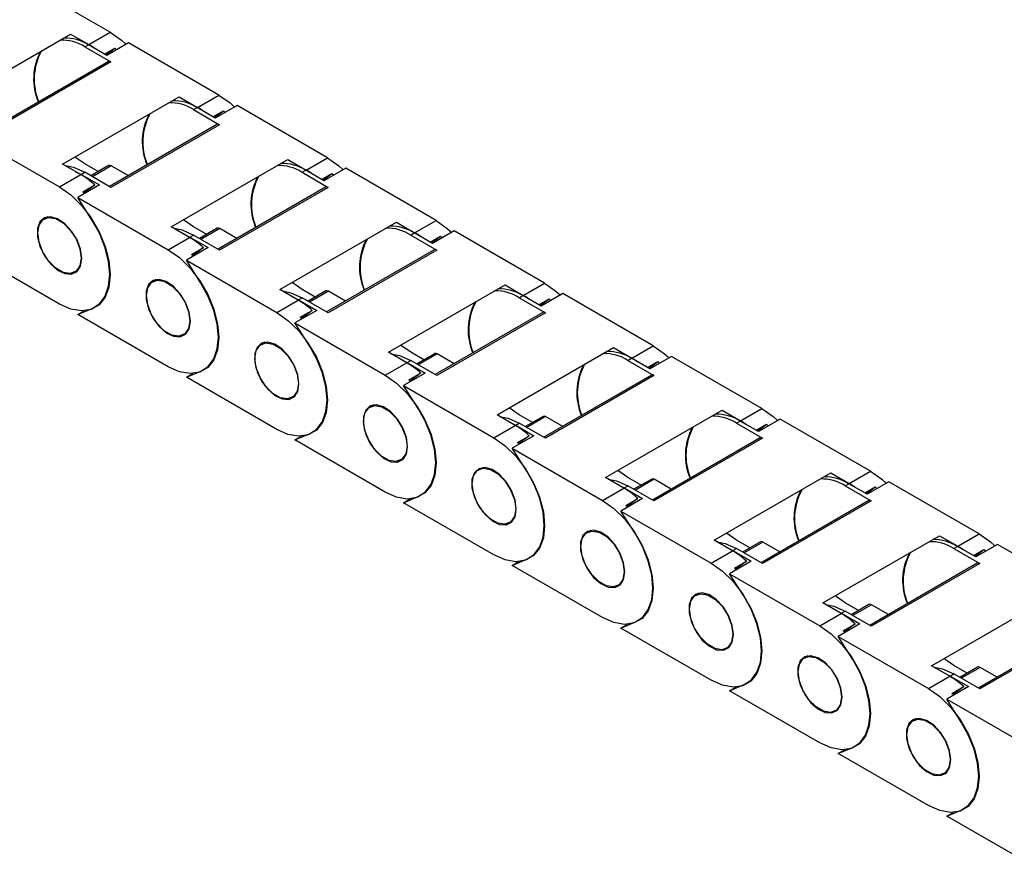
# Model space of a CAD drawing. Header units: millimetres. Extents: x 10 to 410, y 10 to 314.
# Tile 5 of 7: x 326 to 367, y 232 to 268. Entities that reach past the tile are written whole.
import ezdxf

# ---------------------------------------------------------------- set-up
doc = ezdxf.new("R2010")
doc.units = ezdxf.units.MM
doc.header["$LTSCALE"] = 1.5

msp = doc.modelspace()

# ---------------------------------------------------------------- linework, layer by layer
for p, q in [((329.533, 267.315), (325.752, 269.498)), ((322.995, 264.424), (327.874, 267.241)), ((327.874, 267.241), (328.639, 266.799)), ((328.639, 266.799), (329.533, 267.315)), ((328.472, 266.703), (328.624, 266.79)), ((328.472, 266.703), (329.563, 266.073)), ((329.388, 266.349), (328.624, 266.79)), ((329.291, 266.405), (329.724, 266.655)), ((329.35, 266.371), (329.724, 266.655)), ((330.297, 266.874), (329.388, 266.349)), ((329.724, 266.655), (329.798, 266.586)), ((334.078, 264.691), (330.297, 266.874)), ((329.456, 266.084), (324.955, 263.485)), ((329.563, 266.073), (325.017, 263.449)), ((327.541, 261.8), (332.42, 264.616)), ((332.42, 264.616), (333.184, 264.175)), ((333.184, 264.175), (334.078, 264.691)), ((333.018, 264.079), (333.169, 264.166)), ((333.934, 263.725), (333.169, 264.166)), ((334.843, 264.25), (333.934, 263.725)), ((338.624, 262.067), (334.843, 264.25)), ((333.018, 264.079), (334.109, 263.449)), ((333.836, 263.781), (334.269, 264.031)), ((333.896, 263.747), (334.269, 264.031)), ((334.269, 264.031), (334.344, 263.962)), ((334.002, 263.46), (329.5, 260.861)), ((334.109, 263.449), (329.563, 260.825)), ((323.63, 263.025), (327.411, 260.842)), ((328.472, 261.804), (328.052, 262.095)), ((337.73, 261.551), (338.624, 262.067)), ((328.305, 261.358), (327.541, 261.8)), ((329.027, 261.483), (328.472, 261.804)), ((329.468, 261.737), (328.725, 261.309)), ((329.575, 261.727), (328.788, 261.272)), ((330.288, 261.316), (329.575, 261.727)), ((332.086, 259.176), (336.965, 261.992)), ((336.965, 261.992), (337.73, 261.551)), ((327.411, 260.842), (328.305, 261.358)), ((328.067, 261.496), (328.321, 261.367)), ((328.321, 261.367), (328.472, 261.455)), ((328.321, 261.367), (329.085, 260.926)), ((329.563, 260.825), (328.472, 261.455)), ((337.563, 261.455), (337.715, 261.542)), ((337.563, 261.455), (338.654, 260.825)), ((338.48, 261.101), (337.715, 261.542)), ((338.382, 261.157), (338.815, 261.407)), ((338.441, 261.123), (338.815, 261.407)), ((339.389, 261.626), (338.48, 261.101)), ((338.815, 261.407), (338.89, 261.337)), ((343.17, 259.443), (339.389, 261.626)), ((329.085, 260.926), (328.176, 260.401)), ((328.39, 260.637), (328.89, 260.926)), ((328.89, 260.926), (328.444, 260.587)), ((338.547, 260.835), (334.046, 258.237)), ((328.444, 260.587), (328.39, 260.637)), ((338.654, 260.825), (334.109, 258.201)), ((328.786, 259.442), (328.176, 260.401)), ((328.176, 260.401), (331.957, 258.218)), ((326.913, 259.59), (326.769, 259.506)), ((333.018, 259.18), (332.598, 259.471)), ((336.632, 256.551), (341.511, 259.368)), ((341.511, 259.368), (342.276, 258.927)), ((342.276, 258.927), (343.17, 259.443)), ((332.851, 258.734), (332.086, 259.176)), ((332.613, 258.872), (332.866, 258.743)), ((332.866, 258.743), (333.018, 258.83)), ((333.573, 258.859), (333.018, 259.18)), ((334.109, 258.201), (333.018, 258.83)), ((334.014, 259.113), (333.271, 258.684)), ((334.121, 259.103), (333.334, 258.648)), ((334.833, 258.691), (334.121, 259.103)), ((342.109, 258.83), (342.261, 258.918)), ((342.109, 258.83), (343.2, 258.201)), ((343.025, 258.477), (342.261, 258.918)), ((342.928, 258.533), (343.361, 258.783)), ((342.987, 258.499), (343.361, 258.783)), ((343.934, 259.001), (343.025, 258.477)), ((343.361, 258.783), (343.435, 258.713)), ((347.715, 256.819), (343.934, 259.001)), ((331.957, 258.218), (332.851, 258.734)), ((332.866, 258.743), (333.631, 258.302)), ((327.411, 255.943), (323.63, 258.126)), ((333.631, 258.302), (332.722, 257.777)), ((332.936, 258.013), (333.436, 258.302)), ((332.99, 257.963), (332.936, 258.013)), ((333.436, 258.302), (332.99, 257.963)), ((343.093, 258.211), (338.592, 255.613)), ((343.2, 258.201), (338.654, 255.576)), ((333.332, 256.817), (332.722, 257.777)), ((332.722, 257.777), (336.503, 255.594)), ((328.054, 257.279), (328.199, 257.363)), ((331.459, 256.966), (331.314, 256.882)), ((337.563, 256.555), (337.143, 256.847)), ((341.178, 253.927), (346.057, 256.744)), ((346.057, 256.744), (346.821, 256.303)), ((346.821, 256.303), (347.715, 256.819)), ((337.397, 256.11), (336.632, 256.551)), ((338.119, 256.235), (337.563, 256.555)), ((338.559, 256.489), (337.816, 256.06)), ((338.667, 256.479), (337.879, 256.024)), ((339.379, 256.067), (338.667, 256.479)), ((348.48, 256.377), (347.571, 255.852)), ((352.261, 254.194), (348.48, 256.377)), ((336.503, 255.594), (337.397, 256.11)), ((337.159, 256.247), (337.412, 256.119)), ((337.412, 256.119), (337.563, 256.206)), ((337.412, 256.119), (338.177, 255.677)), ((338.654, 255.576), (337.563, 256.206)), ((346.655, 256.206), (346.806, 256.294)), ((346.655, 256.206), (347.746, 255.576)), ((347.571, 255.852), (346.806, 256.294)), ((347.473, 255.909), (347.906, 256.159)), ((347.533, 255.875), (347.906, 256.159)), ((347.906, 256.159), (347.981, 256.089)), ((328.176, 255.502), (328.786, 255.757)), ((328.176, 255.502), (328.445, 255.657)), ((331.957, 253.319), (328.176, 255.502)), ((338.177, 255.677), (337.267, 255.153)), ((337.482, 255.389), (337.982, 255.678)), ((337.982, 255.678), (337.536, 255.339)), ((347.639, 255.587), (343.137, 252.989)), ((347.746, 255.576), (343.2, 252.952)), ((337.878, 254.193), (337.267, 255.153)), ((337.267, 255.153), (341.048, 252.97)), ((337.536, 255.339), (337.482, 255.389)), ((332.6, 254.655), (332.745, 254.739)), ((336.005, 254.341), (335.86, 254.258)), ((341.942, 253.486), (341.178, 253.927)), ((342.109, 253.931), (341.689, 254.222)), ((342.665, 253.611), (342.109, 253.931)), ((343.105, 253.865), (342.362, 253.436)), ((343.212, 253.854), (342.425, 253.4)), ((343.925, 253.443), (343.212, 253.854)), ((345.723, 251.303), (350.603, 254.12)), ((350.603, 254.12), (351.367, 253.678)), ((351.367, 253.678), (352.261, 254.194)), ((341.048, 252.97), (341.942, 253.486)), ((341.705, 253.623), (341.958, 253.495)), ((341.958, 253.495), (342.109, 253.582)), ((341.958, 253.495), (342.722, 253.053)), ((343.2, 252.952), (342.109, 253.582)), ((351.201, 253.582), (351.352, 253.67)), ((351.201, 253.582), (352.291, 252.952)), ((352.117, 253.228), (351.352, 253.67)), ((352.019, 253.285), (352.452, 253.535)), ((352.078, 253.25), (352.452, 253.535)), ((353.026, 253.753), (352.117, 253.228)), ((352.452, 253.535), (352.527, 253.465)), ((356.807, 251.57), (353.026, 253.753)), ((332.722, 252.877), (333.332, 253.132)), ((332.722, 252.877), (332.991, 253.033)), ((342.722, 253.053), (341.813, 252.528)), ((342.027, 252.765), (342.527, 253.053)), ((342.527, 253.053), (342.082, 252.714)), ((336.503, 250.695), (332.722, 252.877)), ((342.082, 252.714), (342.027, 252.765)), ((352.184, 252.963), (347.683, 250.364)), ((352.291, 252.952), (347.746, 250.328)), ((342.423, 251.569), (341.813, 252.528)), ((341.813, 252.528), (345.594, 250.346)), ((337.146, 252.031), (337.29, 252.114)), ((340.55, 251.717), (340.406, 251.634)), ((346.655, 251.307), (346.235, 251.598)), ((350.269, 248.679), (355.148, 251.496)), ((355.148, 251.496), (355.913, 251.054)), ((355.913, 251.054), (356.807, 251.57)), ((346.488, 250.862), (345.723, 251.303)), ((346.25, 250.999), (346.503, 250.87)), ((346.503, 250.87), (346.655, 250.958)), ((347.21, 250.986), (346.655, 251.307)), ((347.746, 250.328), (346.655, 250.958)), ((347.651, 251.241), (346.908, 250.812)), ((347.758, 251.23), (346.971, 250.776)), ((348.47, 250.819), (347.758, 251.23)), ((355.746, 250.958), (355.898, 251.045)), ((355.746, 250.958), (356.837, 250.328)), ((356.662, 250.604), (355.898, 251.045)), ((357.571, 251.129), (356.662, 250.604)), ((361.353, 248.946), (357.571, 251.129)), ((345.594, 250.346), (346.488, 250.862)), ((346.503, 250.87), (347.268, 250.429)), ((356.565, 250.66), (356.998, 250.91)), ((356.624, 250.626), (356.998, 250.91)), ((356.998, 250.91), (357.072, 250.841)), ((337.267, 250.253), (337.878, 250.508)), ((337.267, 250.253), (337.536, 250.408)), ((341.048, 248.071), (337.267, 250.253)), ((347.268, 250.429), (346.359, 249.904)), ((346.573, 250.141), (347.073, 250.429)), ((346.648, 250.071), (346.573, 250.141)), ((347.073, 250.429), (346.627, 250.09)), ((356.73, 250.339), (352.229, 247.74)), ((356.837, 250.328), (352.291, 247.704)), ((346.969, 248.945), (346.359, 249.904)), ((346.359, 249.904), (350.14, 247.721)), ((341.691, 249.407), (341.836, 249.49)), ((345.096, 249.093), (344.951, 249.01)), ((351.201, 248.683), (350.78, 248.974)), ((360.459, 248.43), (361.353, 248.946)), ((351.034, 248.238), (350.269, 248.679)), ((351.756, 248.362), (351.201, 248.683)), ((352.196, 248.617), (351.454, 248.188)), ((352.304, 248.606), (351.516, 248.151)), ((353.016, 248.195), (352.304, 248.606)), ((354.815, 246.055), (359.694, 248.871)), ((359.694, 248.871), (360.459, 248.43)), ((362.117, 248.505), (361.208, 247.98)), ((365.898, 246.322), (362.117, 248.505)), ((350.14, 247.721), (351.034, 248.238)), ((350.796, 248.375), (351.049, 248.246)), ((351.049, 248.246), (351.201, 248.334)), ((351.049, 248.246), (351.814, 247.805)), ((352.291, 247.704), (351.201, 248.334)), ((360.292, 248.334), (360.443, 248.421)), ((360.292, 248.334), (361.383, 247.704)), ((361.208, 247.98), (360.443, 248.421)), ((361.11, 248.036), (361.543, 248.286)), ((361.17, 248.002), (361.543, 248.286)), ((361.543, 248.286), (361.618, 248.217)), ((341.813, 247.629), (342.423, 247.884)), ((341.813, 247.629), (342.082, 247.784)), ((351.814, 247.805), (350.904, 247.28)), ((351.119, 247.516), (351.619, 247.805)), ((351.619, 247.805), (351.173, 247.466)), ((361.276, 247.715), (356.774, 245.116)), ((361.383, 247.704), (356.837, 245.08)), ((345.594, 245.446), (341.813, 247.629)), ((351.515, 246.321), (350.904, 247.28)), ((350.904, 247.28), (354.686, 245.097)), ((351.173, 247.466), (351.119, 247.516)), ((346.237, 246.783), (346.382, 246.866)), ((349.642, 246.469), (349.497, 246.385)), ((355.58, 245.613), (354.815, 246.055)), ((355.746, 246.059), (355.326, 246.35)), ((356.302, 245.738), (355.746, 246.059)), ((359.361, 243.431), (364.24, 246.247)), ((364.24, 246.247), (365.004, 245.806)), ((365.004, 245.806), (365.898, 246.322)), ((354.686, 245.097), (355.58, 245.613)), ((355.342, 245.751), (355.595, 245.622)), ((355.595, 245.622), (355.746, 245.71)), ((355.595, 245.622), (356.359, 245.181)), ((356.837, 245.08), (355.746, 245.71)), ((356.742, 245.992), (355.999, 245.564)), ((356.849, 245.982), (356.062, 245.527)), ((357.562, 245.571), (356.849, 245.982)), ((364.838, 245.71), (364.989, 245.797)), ((364.838, 245.71), (365.929, 245.08)), ((365.754, 245.356), (364.989, 245.797)), ((365.656, 245.412), (366.089, 245.662)), ((365.715, 245.378), (366.089, 245.662)), ((366.663, 245.881), (365.754, 245.356)), ((366.089, 245.662), (366.164, 245.592)), ((370.444, 243.698), (366.663, 245.881)), ((346.359, 245.005), (346.969, 245.26)), ((356.359, 245.181), (355.45, 244.656)), ((355.664, 244.892), (356.164, 245.181)), ((356.164, 245.181), (355.719, 244.842)), ((346.359, 245.005), (346.628, 245.16)), ((350.14, 242.822), (346.359, 245.005)), ((355.719, 244.842), (355.664, 244.892)), ((365.821, 245.09), (361.32, 242.492)), ((365.929, 245.08), (361.383, 242.456)), ((356.06, 243.697), (355.45, 244.656)), ((355.45, 244.656), (359.231, 242.473)), ((350.783, 244.158), (350.927, 244.242)), ((354.187, 243.845), (354.043, 243.761)), ((360.292, 243.435), (359.872, 243.726)), ((363.906, 240.806), (368.785, 243.623)), ((360.125, 242.989), (359.361, 243.431)), ((359.887, 243.127), (360.14, 242.998)), ((360.847, 243.114), (360.292, 243.435)), ((361.288, 243.368), (360.545, 242.939)), ((361.395, 243.358), (360.608, 242.903)), ((362.107, 242.946), (361.395, 243.358)), ((359.231, 242.473), (360.125, 242.989)), ((360.14, 242.998), (360.292, 243.085)), ((360.14, 242.998), (360.905, 242.557)), ((361.383, 242.456), (360.292, 243.085)), ((350.904, 242.381), (351.515, 242.636)), ((350.904, 242.381), (351.173, 242.536)), ((354.686, 240.198), (350.904, 242.381)), ((360.905, 242.557), (359.996, 242.032)), ((360.21, 242.268), (360.71, 242.557)), ((360.71, 242.557), (360.264, 242.218)), ((370.367, 242.466), (365.866, 239.868)), ((370.474, 242.456), (365.929, 239.831)), ((360.606, 241.072), (359.996, 242.032)), ((359.996, 242.032), (363.777, 239.849)), ((360.264, 242.218), (360.21, 242.268)), ((355.328, 241.534), (355.473, 241.618)), ((358.733, 241.221), (358.588, 241.137)), ((364.838, 240.81), (364.417, 241.102)), ((364.671, 240.365), (363.906, 240.806)), ((365.393, 240.49), (364.838, 240.81)), ((365.834, 240.744), (365.091, 240.315)), ((365.941, 240.733), (365.153, 240.279)), ((366.653, 240.322), (365.941, 240.733)), ((363.777, 239.849), (364.671, 240.365)), ((364.433, 240.502), (364.686, 240.374)), ((364.686, 240.374), (364.838, 240.461)), ((364.686, 240.374), (365.451, 239.932)), ((365.929, 239.831), (364.838, 240.461)), ((355.45, 239.757), (356.06, 240.012)), ((355.45, 239.757), (355.719, 239.912)), ((365.451, 239.932), (364.542, 239.408)), ((364.756, 239.644), (365.256, 239.933)), ((365.256, 239.933), (364.81, 239.594)), ((359.231, 237.574), (355.45, 239.757)), ((365.152, 238.448), (364.542, 239.408)), ((364.542, 239.408), (368.323, 237.225)), ((364.81, 239.594), (364.756, 239.644)), ((359.874, 238.91), (360.019, 238.994)), ((363.279, 238.596), (363.134, 238.513)), ((359.996, 237.132), (360.606, 237.387)), ((359.996, 237.132), (360.265, 237.288)), ((363.777, 234.95), (359.996, 237.132)), ((364.42, 236.286), (364.564, 236.369)), ((364.542, 234.508), (365.152, 234.763)), ((364.542, 234.508), (364.81, 234.663)), ((368.323, 232.326), (364.542, 234.508))]:
    msp.add_line(p, q)
at = {"flags": 128}
for points in [[(329.533, 267.315), (330.005, 266.981), (330.192, 266.813)], [(334.078, 264.691), (334.55, 264.357), (334.738, 264.189)], [(338.624, 262.067), (339.096, 261.733), (339.284, 261.565)], [(327.648, 261.738), (328, 261.666), (328.472, 261.455)], [(327.411, 260.842), (327.883, 260.508), (328.332, 260.068), (328.734, 259.544), (329.07, 258.963), (329.323, 258.352), (329.48, 257.744), (329.533, 257.168), (329.48, 256.654), (329.323, 256.227), (329.07, 255.908), (328.734, 255.714), (328.332, 255.654), (327.883, 255.732), (327.411, 255.943)], [(328.343, 257.855), (328.293, 258.233), (328.147, 258.629), (327.921, 258.999), (327.64, 259.304), (327.334, 259.51), (327.037, 259.594), (326.78, 259.549), (326.592, 259.378), (326.492, 259.1), (326.492, 258.746), (326.592, 258.354), (326.78, 257.965), (327.037, 257.623), (327.334, 257.365), (327.64, 257.217), (327.921, 257.198), (328.147, 257.307), (328.293, 257.534), (328.343, 257.855)], [(326.502, 258.918), (326.557, 259.245), (326.715, 259.47), (326.957, 259.564), (327.254, 259.518), (327.569, 259.335), (327.866, 259.039), (328.108, 258.665), (328.266, 258.259), (328.321, 257.868), (328.266, 257.54), (328.108, 257.316), (327.866, 257.221), (327.569, 257.268), (327.254, 257.45), (326.957, 257.746), (326.715, 258.12), (326.557, 258.527), (326.502, 258.918)], [(328.786, 255.757), (329.095, 255.959), (329.326, 256.274), (329.469, 256.686), (329.518, 257.177), (329.469, 257.723), (329.326, 258.301), (329.095, 258.882), (328.786, 259.442)], [(343.17, 259.443), (343.642, 259.109), (343.829, 258.941)], [(332.194, 259.114), (332.546, 259.042), (333.018, 258.83)], [(331.957, 258.218), (332.429, 257.884), (332.878, 257.444), (333.28, 256.92), (333.616, 256.338), (333.868, 255.728), (334.025, 255.12), (334.078, 254.544), (334.025, 254.03), (333.868, 253.602), (333.616, 253.284), (333.28, 253.09), (332.878, 253.03), (332.429, 253.108), (331.957, 253.319)], [(332.889, 255.231), (332.838, 255.609), (332.692, 256.005), (332.467, 256.375), (332.186, 256.68), (331.88, 256.885), (331.583, 256.97), (331.326, 256.925), (331.138, 256.754), (331.038, 256.476), (331.038, 256.122), (331.138, 255.729), (331.326, 255.341), (331.583, 254.999), (331.88, 254.741), (332.186, 254.593), (332.467, 254.573), (332.692, 254.683), (332.838, 254.91), (332.889, 255.231)], [(331.048, 256.293), (331.103, 256.621), (331.261, 256.845), (331.503, 256.94), (331.799, 256.894), (332.115, 256.711), (332.412, 256.415), (332.654, 256.041), (332.811, 255.634), (332.866, 255.244), (332.811, 254.916), (332.654, 254.692), (332.412, 254.597), (332.115, 254.644), (331.799, 254.826), (331.503, 255.122), (331.261, 255.496), (331.103, 255.903), (331.048, 256.293)], [(333.332, 253.132), (333.641, 253.335), (333.872, 253.65), (334.015, 254.062), (334.063, 254.553), (334.015, 255.099), (333.872, 255.677), (333.641, 256.258), (333.332, 256.817)], [(347.715, 256.819), (348.188, 256.485), (348.375, 256.316)], [(336.739, 256.49), (337.091, 256.417), (337.563, 256.206)], [(336.503, 255.594), (336.975, 255.26), (337.423, 254.82), (337.825, 254.296), (338.161, 253.714), (338.414, 253.104), (338.571, 252.496), (338.624, 251.92), (338.571, 251.405), (338.414, 250.978), (338.161, 250.66), (337.825, 250.466), (337.423, 250.406), (336.975, 250.484), (336.503, 250.695)], [(337.435, 252.606), (337.384, 252.985), (337.238, 253.381), (337.012, 253.751), (336.732, 254.055), (336.426, 254.261), (336.128, 254.346), (335.872, 254.3), (335.683, 254.13), (335.584, 253.852), (335.584, 253.498), (335.683, 253.105), (335.872, 252.717), (336.128, 252.375), (336.426, 252.116), (336.732, 251.969), (337.012, 251.949), (337.238, 252.059), (337.384, 252.286), (337.435, 252.606)], [(335.594, 253.669), (335.648, 253.997), (335.806, 254.221), (336.048, 254.316), (336.345, 254.269), (336.661, 254.087), (336.957, 253.791), (337.199, 253.417), (337.357, 253.01), (337.412, 252.62), (337.357, 252.292), (337.199, 252.067), (336.957, 251.973), (336.661, 252.019), (336.345, 252.202), (336.048, 252.498), (335.806, 252.872), (335.648, 253.278), (335.594, 253.669)], [(337.878, 250.508), (338.186, 250.711), (338.417, 251.026), (338.561, 251.438), (338.609, 251.928), (338.561, 252.475), (338.417, 253.052), (338.186, 253.634), (337.878, 254.193)], [(341.285, 253.865), (341.637, 253.793), (342.109, 253.582)], [(352.261, 254.194), (352.733, 253.861), (352.921, 253.692)], [(341.048, 252.97), (341.521, 252.636), (341.969, 252.196), (342.371, 251.672), (342.707, 251.09), (342.96, 250.48), (343.117, 249.871), (343.17, 249.296), (343.117, 248.781), (342.96, 248.354), (342.707, 248.035), (342.371, 247.841), (341.969, 247.782), (341.521, 247.859), (341.048, 248.071)], [(341.98, 249.982), (341.93, 250.361), (341.784, 250.757), (341.558, 251.127), (341.277, 251.431), (340.972, 251.637), (340.674, 251.722), (340.417, 251.676), (340.229, 251.505), (340.129, 251.228), (340.129, 250.874), (340.229, 250.481), (340.417, 250.093), (340.674, 249.751), (340.972, 249.492), (341.277, 249.345), (341.558, 249.325), (341.784, 249.435), (341.93, 249.662), (341.98, 249.982)], [(340.139, 251.045), (340.194, 251.372), (340.352, 251.597), (340.594, 251.692), (340.891, 251.645), (341.206, 251.463), (341.503, 251.167), (341.745, 250.793), (341.903, 250.386), (341.958, 249.995), (341.903, 249.668), (341.745, 249.443), (341.503, 249.349), (341.206, 249.395), (340.891, 249.577), (340.594, 249.873), (340.352, 250.247), (340.194, 250.654), (340.139, 251.045)], [(342.423, 247.884), (342.732, 248.087), (342.963, 248.401), (343.106, 248.814), (343.155, 249.304), (343.106, 249.851), (342.963, 250.428), (342.732, 251.01), (342.423, 251.569)], [(356.807, 251.57), (357.279, 251.236), (357.466, 251.068)], [(345.831, 251.241), (346.183, 251.169), (346.655, 250.958)], [(345.594, 250.346), (346.066, 250.012), (346.515, 249.572), (346.917, 249.048), (347.253, 248.466), (347.505, 247.856), (347.662, 247.247), (347.715, 246.671), (347.662, 246.157), (347.505, 245.73), (347.253, 245.411), (346.917, 245.217), (346.515, 245.158), (346.066, 245.235), (345.594, 245.446)], [(346.526, 247.358), (346.476, 247.737), (346.33, 248.132), (346.104, 248.503), (345.823, 248.807), (345.517, 249.013), (345.22, 249.098), (344.963, 249.052), (344.775, 248.881), (344.675, 248.604), (344.675, 248.25), (344.775, 247.857), (344.963, 247.469), (345.22, 247.127), (345.517, 246.868), (345.823, 246.721), (346.104, 246.701), (346.33, 246.811), (346.476, 247.038), (346.526, 247.358)], [(344.685, 248.421), (344.74, 248.748), (344.898, 248.973), (345.14, 249.068), (345.436, 249.021), (345.752, 248.839), (346.049, 248.543), (346.291, 248.169), (346.448, 247.762), (346.503, 247.371), (346.448, 247.044), (346.291, 246.819), (346.049, 246.724), (345.752, 246.771), (345.436, 246.953), (345.14, 247.249), (344.898, 247.623), (344.74, 248.03), (344.685, 248.421)], [(346.969, 245.26), (347.278, 245.463), (347.509, 245.777), (347.652, 246.189), (347.7, 246.68), (347.652, 247.227), (347.509, 247.804), (347.278, 248.386), (346.969, 248.945)], [(361.353, 248.946), (361.825, 248.612), (362.012, 248.444)], [(350.376, 248.617), (350.728, 248.545), (351.201, 248.334)], [(350.14, 247.721), (350.612, 247.388), (351.06, 246.948), (351.462, 246.424), (351.798, 245.842), (352.051, 245.231), (352.208, 244.623), (352.261, 244.047), (352.208, 243.533), (352.051, 243.106), (351.798, 242.787), (351.462, 242.593), (351.06, 242.533), (350.612, 242.611), (350.14, 242.822)], [(351.072, 244.734), (351.021, 245.112), (350.875, 245.508), (350.65, 245.878), (350.369, 246.183), (350.063, 246.389), (349.766, 246.473), (349.509, 246.428), (349.32, 246.257), (349.221, 245.98), (349.221, 245.625), (349.32, 245.233), (349.509, 244.845), (349.766, 244.503), (350.063, 244.244), (350.369, 244.097), (350.65, 244.077), (350.875, 244.186), (351.021, 244.414), (351.072, 244.734)], [(349.231, 245.797), (349.286, 246.124), (349.443, 246.349), (349.685, 246.443), (349.982, 246.397), (350.298, 246.215), (350.594, 245.919), (350.836, 245.545), (350.994, 245.138), (351.049, 244.747), (350.994, 244.42), (350.836, 244.195), (350.594, 244.1), (350.298, 244.147), (349.982, 244.329), (349.685, 244.625), (349.443, 244.999), (349.286, 245.406), (349.231, 245.797)], [(351.515, 242.636), (351.823, 242.838), (352.054, 243.153), (352.198, 243.565), (352.246, 244.056), (352.198, 244.603), (352.054, 245.18), (351.823, 245.762), (351.515, 246.321)], [(365.898, 246.322), (366.37, 245.988), (366.558, 245.82)], [(354.922, 245.993), (355.274, 245.921), (355.746, 245.71)], [(354.686, 245.097), (355.158, 244.763), (355.606, 244.323), (356.008, 243.799), (356.344, 243.218), (356.597, 242.607), (356.754, 241.999), (356.807, 241.423), (356.754, 240.909), (356.597, 240.481), (356.344, 240.163), (356.008, 239.969), (355.606, 239.909), (355.158, 239.987), (354.686, 240.198)], [(355.617, 242.11), (355.567, 242.488), (355.421, 242.884), (355.195, 243.254), (354.914, 243.559), (354.609, 243.765), (354.311, 243.849), (354.054, 243.804), (353.866, 243.633), (353.766, 243.355), (353.766, 243.001), (353.866, 242.609), (354.054, 242.22), (354.311, 241.878), (354.609, 241.62), (354.914, 241.472), (355.195, 241.453), (355.421, 241.562), (355.567, 241.789), (355.617, 242.11)], [(353.776, 243.173), (353.831, 243.5), (353.989, 243.725), (354.231, 243.819), (354.528, 243.773), (354.843, 243.59), (355.14, 243.294), (355.382, 242.92), (355.54, 242.514), (355.595, 242.123), (355.54, 241.795), (355.382, 241.571), (355.14, 241.476), (354.843, 241.523), (354.528, 241.705), (354.231, 242.001), (353.989, 242.375), (353.831, 242.782), (353.776, 243.173)], [(356.06, 240.012), (356.369, 240.214), (356.6, 240.529), (356.743, 240.941), (356.792, 241.432), (356.743, 241.978), (356.6, 242.556), (356.369, 243.137), (356.06, 243.697)], [(359.468, 243.369), (359.82, 243.297), (360.292, 243.085)], [(359.231, 242.473), (359.703, 242.139), (360.152, 241.699), (360.554, 241.175), (360.89, 240.593), (361.142, 239.983), (361.299, 239.375), (361.353, 238.799), (361.299, 238.285), (361.142, 237.857), (360.89, 237.539), (360.554, 237.345), (360.152, 237.285), (359.703, 237.363), (359.231, 237.574)], [(360.163, 239.486), (360.113, 239.864), (359.967, 240.26), (359.741, 240.63), (359.46, 240.935), (359.154, 241.14), (358.857, 241.225), (358.6, 241.18), (358.412, 241.009), (358.312, 240.731), (358.312, 240.377), (358.412, 239.984), (358.6, 239.596), (358.857, 239.254), (359.154, 238.996), (359.46, 238.848), (359.741, 238.828), (359.967, 238.938), (360.113, 239.165), (360.163, 239.486)], [(358.322, 240.548), (358.377, 240.876), (358.535, 241.1), (358.777, 241.195), (359.073, 241.149), (359.389, 240.966), (359.686, 240.67), (359.928, 240.296), (360.086, 239.889), (360.14, 239.499), (360.086, 239.171), (359.928, 238.947), (359.686, 238.852), (359.389, 238.898), (359.073, 239.081), (358.777, 239.377), (358.535, 239.751), (358.377, 240.158), (358.322, 240.548)], [(360.606, 237.387), (360.915, 237.59), (361.146, 237.905), (361.289, 238.317), (361.337, 238.808), (361.289, 239.354), (361.146, 239.932), (360.915, 240.513), (360.606, 241.072)], [(364.013, 240.745), (364.366, 240.672), (364.838, 240.461)], [(363.777, 239.849), (364.249, 239.515), (364.697, 239.075), (365.1, 238.551), (365.435, 237.969), (365.688, 237.359), (365.845, 236.751), (365.898, 236.175), (365.845, 235.66), (365.688, 235.233), (365.435, 234.915), (365.1, 234.721), (364.697, 234.661), (364.249, 234.739), (363.777, 234.95)], [(364.709, 236.861), (364.658, 237.24), (364.512, 237.636), (364.287, 238.006), (364.006, 238.31), (363.7, 238.516), (363.403, 238.601), (363.146, 238.555), (362.957, 238.385), (362.858, 238.107), (362.858, 237.753), (362.957, 237.36), (363.146, 236.972), (363.403, 236.63), (363.7, 236.371), (364.006, 236.224), (364.287, 236.204), (364.512, 236.314), (364.658, 236.541), (364.709, 236.861)], [(362.868, 237.924), (362.923, 238.252), (363.08, 238.476), (363.322, 238.571), (363.619, 238.524), (363.935, 238.342), (364.231, 238.046), (364.473, 237.672), (364.631, 237.265), (364.686, 236.875), (364.631, 236.547), (364.473, 236.322), (364.231, 236.228), (363.935, 236.274), (363.619, 236.457), (363.322, 236.753), (363.08, 237.127), (362.923, 237.533), (362.868, 237.924)], [(365.152, 234.763), (365.46, 234.966), (365.692, 235.281), (365.835, 235.693), (365.883, 236.183), (365.835, 236.73), (365.692, 237.307), (365.46, 237.889), (365.152, 238.448)]]:
    msp.add_lwpolyline(points, dxfattribs=at)
for centre, radius, start, end in [((327.631, 265.217), 1.86, 57.7654, 91.2713), ((327.502, 265.208), 1.782, 57.0084, 92.0282), ((327.086, 264.119), 3.098, 54.3328, 59.9087), ((328.781, 265.36), 2.451, 151.8603, 203.2197), ((328.843, 265.344), 2.489, 151.2652, 202.269), ((329.5, 265.986), 0.108, 54.3824, 114.3071), ((332.047, 262.584), 1.782, 57.0084, 92.0282), ((332.177, 262.593), 1.86, 57.7654, 91.2713), ((331.631, 261.495), 3.098, 54.3328, 59.9087), ((333.327, 262.736), 2.451, 151.8603, 203.2197), ((333.389, 262.719), 2.489, 151.2652, 202.269), ((334.046, 263.361), 0.108, 54.3824, 114.3071), ((329.512, 261.639), 0.108, 54.3824, 114.3071), ((336.593, 259.96), 1.782, 57.0084, 92.0282), ((336.723, 259.969), 1.86, 57.7654, 91.2713), ((326.575, 258.407), 3.422, 47.4129, 59.6144), ((337.873, 260.112), 2.451, 151.8603, 203.2197), ((337.935, 260.095), 2.489, 151.2652, 202.269), ((336.177, 258.871), 3.098, 54.3328, 59.9087), ((338.592, 260.737), 0.108, 54.3824, 114.3071), ((341.268, 257.344), 1.86, 57.7654, 91.2713), ((334.058, 259.015), 0.108, 54.3824, 114.3071), ((341.139, 257.336), 1.782, 57.0084, 92.0282), ((340.723, 256.246), 3.098, 54.3328, 59.9087), ((331.12, 255.782), 3.422, 47.4129, 59.6144), ((342.418, 257.488), 2.451, 151.8603, 203.2197), ((342.48, 257.471), 2.489, 151.2652, 202.269), ((343.137, 258.113), 0.108, 54.3824, 114.3071), ((338.604, 256.391), 0.108, 54.3824, 114.3071), ((345.684, 254.712), 1.782, 57.0084, 92.0282), ((345.814, 254.72), 1.86, 57.7654, 91.2713), ((345.268, 253.622), 3.098, 54.3328, 59.9087), ((335.666, 253.158), 3.422, 47.4129, 59.6144), ((346.964, 254.864), 2.451, 151.8603, 203.2197), ((347.026, 254.847), 2.489, 151.2652, 202.269), ((347.683, 255.489), 0.108, 54.3824, 114.3071), ((343.149, 253.767), 0.108, 54.3824, 114.3071), ((350.23, 252.087), 1.782, 57.0084, 92.0282), ((350.36, 252.096), 1.86, 57.7654, 91.2713), ((340.212, 250.534), 3.422, 47.4129, 59.6144), ((351.572, 252.223), 2.489, 151.2652, 202.269), ((349.814, 250.998), 3.098, 54.3328, 59.9087), ((351.51, 252.239), 2.451, 151.8603, 203.2197), ((352.229, 252.865), 0.108, 54.3824, 114.3071), ((347.695, 251.143), 0.108, 54.3824, 114.3071), ((354.776, 249.463), 1.782, 57.0084, 92.0282), ((354.906, 249.472), 1.86, 57.7654, 91.2713), ((354.36, 248.374), 3.098, 54.3328, 59.9087), ((344.757, 247.91), 3.422, 47.4129, 59.6144), ((356.055, 249.615), 2.451, 151.8603, 203.2197), ((356.117, 249.599), 2.489, 151.2652, 202.269), ((356.774, 250.241), 0.108, 54.3824, 114.3071), ((352.241, 248.518), 0.108, 54.3824, 114.3071), ((359.322, 246.839), 1.782, 57.0084, 92.0282), ((359.451, 246.848), 1.86, 57.7654, 91.2713), ((349.303, 245.286), 3.422, 47.4129, 59.6144), ((360.601, 246.991), 2.451, 151.8603, 203.2197), ((360.663, 246.974), 2.489, 151.2652, 202.269), ((358.905, 245.75), 3.098, 54.3328, 59.9087), ((361.32, 247.616), 0.108, 54.3824, 114.3071), ((356.787, 245.894), 0.108, 54.3824, 114.3071), ((363.867, 244.215), 1.782, 57.0084, 92.0282), ((363.997, 244.224), 1.86, 57.7654, 91.2713), ((353.849, 242.662), 3.422, 47.4129, 59.6144), ((363.451, 243.126), 3.098, 54.3328, 59.9087), ((365.147, 244.367), 2.451, 151.8603, 203.2197), ((365.209, 244.35), 2.489, 151.2652, 202.269), ((365.866, 244.992), 0.108, 54.3824, 114.3071), ((361.332, 243.27), 0.108, 54.3824, 114.3071), ((358.394, 240.037), 3.422, 47.4129, 59.6144), ((365.878, 240.646), 0.108, 54.3824, 114.3071), ((362.94, 237.413), 3.422, 47.4129, 59.6144)]:
    msp.add_arc(centre, radius, start, end)

doc.saveas('drawing.dxf')
